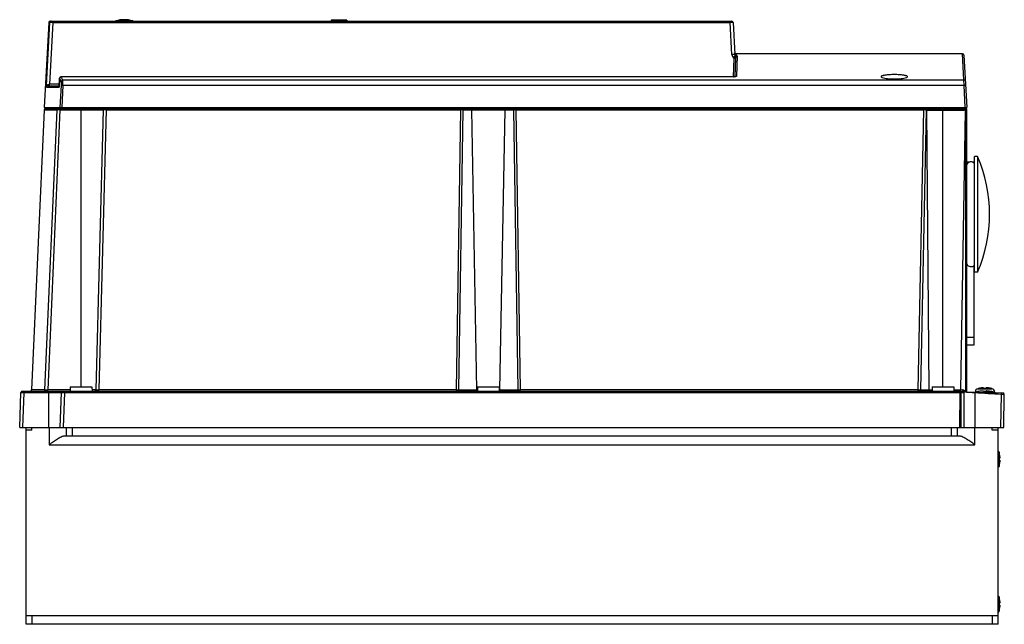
# Model space of a CAD drawing. Header units: millimetres. Extents: x 50 to 390, y 199 to 408.
import ezdxf

# ---------------------------------------------------------------- set-up
doc = ezdxf.new("R2010")
doc.units = ezdxf.units.MM
doc.header["$LTSCALE"] = 39.446834
doc.layers.get('0').update_dxf_attribs({"linetype": 'CONTINUOUS'})

msp = doc.modelspace()

# ---------------------------------------------------------------- linework, layer by layer
at = {"color": 7, "linetype": 'Continuous'}
for p, q in [((59.91, 406.74), (58.38, 377.42)), ((59.18, 384.94), (60.3, 406.74)), ((59.91, 406.74), (60.3, 406.74)), ((61.3, 406.73), (60.2, 385.4)), ((60.41, 407.22), (295.7, 407.22)), ((61.3, 406.73), (61.3, 407.22)), ((61.3, 406.73), (295.2, 406.73)), ((83.04, 407.27), (88.91, 407.27)), ((157.38, 407.52), (157.38, 407.22)), ((162.87, 407.52), (157.38, 407.52)), ((162.87, 407.52), (162.88, 407.22)), ((295.2, 407.22), (295.2, 406.73)), ((295.78, 395.72), (295.2, 406.73)), ((296.2, 406.74), (296.78, 395.74)), ((296.38, 387.99), (296.6, 394.45)), ((296.97, 396), (296.74, 396.39)), ((296.82, 394.96), (296.83, 394.69)), ((296.88, 388.02), (297.11, 394.7)), ((297.24, 395.92), (296.97, 396)), ((297.24, 395.92), (297.28, 395.26)), ((375.43, 395.92), (297.24, 395.92)), ((297.61, 395.19), (297.37, 388.14)), ((375.9, 386.93), (375.43, 395.92)), ((375.93, 395.44), (376.88, 377.42)), ((64.14, 387.99), (63.8, 387.85)), ((64.14, 387.98), (64.14, 387.99)), ((296.36, 387.99), (64.14, 387.99)), ((296.36, 387.98), (64.14, 387.98)), ((64.14, 387.98), (64.33, 387.64)), ((64.33, 387.64), (64.71, 386.93)), ((296.67, 388), (296.36, 387.99)), ((296.36, 387.99), (296.36, 387.98)), ((59.15, 384.44), (59.18, 384.94)), ((59.15, 384.44), (63.48, 384.44)), ((59.69, 384.92), (59.36, 384.81)), ((59.69, 384.92), (63.5, 384.92)), ((60.2, 384.92), (60.2, 385.4)), ((63.53, 385.4), (60.2, 385.4)), ((63.48, 384.54), (63.65, 387.51)), ((63.65, 387.51), (63.48, 384.44)), ((63.48, 384.44), (63.48, 384.54)), ((63.83, 387.17), (63.65, 387.51)), ((64.22, 386.46), (63.83, 387.17)), ((63.91, 377.42), (64.27, 385.07)), ((64.77, 385.07), (64.41, 377.42)), ((64.71, 386.93), (375.9, 386.93)), ((64.77, 385.07), (375.98, 385.07)), ((375.98, 385.07), (375.9, 386.93)), ((376.38, 377.42), (375.98, 385.07)), ((58.38, 377.42), (376.88, 377.42)), ((60.36, 376.92), (60.35, 377.42)), ((62.71, 376.92), (62.71, 377.42)), ((64.38, 376.92), (64.38, 377.42)), ((66.38, 376.92), (66.37, 377.42)), ((76.38, 376.92), (76.38, 377.42)), ((94.2, 376.92), (94.2, 377.42)), ((98.22, 376.92), (98.22, 377.42)), ((195.01, 377.42), (195, 376.92)), ((199.94, 377.42), (199.94, 376.92)), ((205.76, 376.92), (205.75, 377.42)), ((206.69, 376.92), (206.68, 377.42)), ((216.67, 376.92), (216.67, 377.42)), ((217.6, 376.92), (217.6, 377.42)), ((223.41, 376.92), (223.41, 377.42)), ((228.35, 376.92), (228.35, 377.42)), ((332.58, 376.92), (332.58, 377.42)), ((336.54, 376.92), (336.55, 377.42)), ((346.88, 376.92), (346.87, 377.42)), ((356.88, 376.92), (356.88, 377.42)), ((360.18, 376.92), (360.18, 377.42)), ((368.18, 376.92), (368.18, 377.42)), ((368.9, 376.92), (368.9, 377.42)), ((58.36, 376.53), (53.97, 279.89)), ((58.36, 376.53), (62.76, 376.53)), ((58.59, 279.89), (62.76, 376.53)), ((58.76, 376.92), (376.88, 376.92)), ((63.76, 376.53), (59.59, 279.9)), ((63.76, 376.53), (63.76, 376.92)), ((63.76, 376.53), (78.77, 376.53)), ((71.08, 280.92), (71.08, 376.92)), ((76.24, 279.9), (78.77, 376.53)), ((79.77, 376.54), (77.24, 279.89)), ((79.77, 376.54), (79.77, 376.92)), ((79.77, 376.54), (202.17, 376.54)), ((200.68, 279.89), (202.17, 376.54)), ((202.88, 376.53), (201.39, 279.9)), ((202.17, 376.92), (202.17, 376.54)), ((202.88, 376.53), (220.48, 376.53)), ((207.78, 279.9), (205.99, 376.53)), ((217.36, 376.53), (215.58, 279.9)), ((221.96, 279.9), (220.48, 376.53)), ((221.19, 376.54), (221.19, 376.92)), ((221.19, 376.54), (222.67, 279.89)), ((221.19, 376.54), (362.03, 376.54)), ((360.08, 279.89), (362.03, 376.54)), ((362.9, 376.52), (360.95, 279.91)), ((362.03, 376.92), (362.03, 376.54)), ((362.9, 376.52), (375.88, 376.52)), ((363.87, 279.91), (363.14, 376.52)), ((368.68, 280.92), (368.68, 376.92)), ((376.37, 376.28), (374.68, 279.91)), ((375.88, 376.92), (375.88, 376.52)), ((376.37, 376.28), (376.52, 376.39)), ((376.49, 375.92), (376.49, 279.66)), ((376.88, 279.17), (376.88, 376.92)), ((380.6, 360.52), (379.58, 360.52)), ((379.58, 320.52), (379.58, 360.52)), ((380.6, 360.52), (380.6, 320.52)), ((377.92, 358.52), (376.88, 358.52)), ((379.28, 358.52), (378.73, 358.52)), ((379.28, 358.52), (379.28, 358.23)), ((377.13, 323.02), (376.88, 323.02)), ((379.28, 322.8), (379.28, 295.27)), ((380.6, 320.52), (379.58, 320.52)), ((379.28, 298.02), (376.88, 298.02)), ((379.28, 295.27), (376.88, 295.27)), ((49.88, 266.92), (50.3, 278.93)), ((50.8, 279.42), (374.68, 279.42)), ((51.3, 278.93), (50.88, 266.92)), ((51.3, 279.42), (51.3, 278.93)), ((51.3, 278.93), (64.3, 278.93)), ((58.59, 279.89), (53.97, 279.89)), ((59.59, 279.42), (59.59, 279.9)), ((67.31, 279.9), (59.59, 279.9)), ((59.88, 279.42), (59.88, 266.92)), ((63.88, 266.92), (64.3, 278.93)), ((65.3, 278.93), (64.88, 266.92)), ((65.3, 279.42), (65.3, 278.93)), ((65.3, 278.93), (374.67, 278.93)), ((67.33, 280.92), (67.3, 279.42)), ((67.33, 280.92), (74.83, 280.92)), ((74.83, 280.92), (74.85, 279.42)), ((76.24, 279.9), (74.85, 279.9)), ((77.24, 279.42), (77.24, 279.89)), ((200.68, 279.89), (77.24, 279.89)), ((200.68, 279.42), (200.68, 279.89)), ((201.39, 279.9), (207.91, 279.9)), ((207.93, 280.92), (207.9, 279.42)), ((207.93, 280.92), (215.43, 280.92)), ((215.43, 280.92), (215.45, 279.42)), ((215.45, 279.9), (221.96, 279.9)), ((360.08, 279.89), (222.67, 279.89)), ((222.67, 279.42), (222.67, 279.89)), ((360.08, 279.42), (360.08, 279.89)), ((360.95, 279.91), (364.91, 279.91)), ((364.93, 280.92), (364.9, 279.42)), ((364.93, 280.92), (372.43, 280.92)), ((372.43, 280.92), (372.45, 279.42)), ((372.44, 279.91), (374.68, 279.91)), ((374.46, 266.92), (374.67, 278.93)), ((374.68, 279.42), (376.88, 279.35)), ((374.91, 266.92), (374.91, 278.93)), ((375.41, 279.29), (375.88, 279.27)), ((375.88, 278.91), (375.85, 279.08)), ((375.88, 279.09), (375.88, 278.97)), ((375.88, 278.91), (375.88, 266.92)), ((376.83, 279.16), (376.83, 279.05)), ((376.88, 279.24), (389.38, 278.8)), ((379.74, 266.92), (379.74, 278.84)), ((380.63, 279.26), (380.63, 279.26)), ((380.98, 280.34), (380.71, 280.27)), ((380.71, 280.27), (385.64, 280.27)), ((380.98, 280.34), (380.98, 280.34)), ((382.73, 279.26), (382.73, 279.48)), ((382.83, 280.34), (382.83, 280.57)), ((383.08, 279.08), (386.28, 279.08)), ((383.43, 279.48), (383.43, 279.26)), ((383.53, 280.57), (383.53, 280.34)), ((385.38, 280.34), (385.38, 280.34)), ((385.53, 279.26), (385.53, 279.26)), ((386.07, 279.14), (386.58, 279.14)), ((386.58, 279.14), (386.6, 278.92)), ((388.69, 266.92), (388.89, 278.32)), ((389.86, 278.29), (388.89, 278.32)), ((389.66, 266.92), (389.86, 278.29)), ((49.88, 266.92), (389.66, 266.92)), ((52.08, 198.92), (52.08, 266.92)), ((54.08, 265.92), (52.08, 265.92)), ((54.08, 265.92), (54.08, 266.92)), ((60.08, 266.92), (60.08, 260.92)), ((66.08, 263.92), (66.08, 266.92)), ((68.08, 263.92), (68.08, 266.92)), ((371.68, 263.92), (371.68, 266.92)), ((373.68, 263.92), (373.68, 266.92)), ((379.68, 260.92), (379.68, 266.92)), ((385.68, 265.92), (385.68, 266.92)), ((387.68, 265.92), (385.68, 265.92)), ((387.68, 198.92), (387.68, 266.92)), ((374.48, 263.92), (65.27, 263.92)), ((60.08, 260.92), (379.68, 260.92)), ((388.03, 258.38), (388.1, 258.12)), ((388.03, 258.38), (388.03, 253.45)), ((388.1, 258.12), (388.1, 258.12)), ((388.33, 256.27), (388.1, 256.27)), ((388.1, 255.57), (388.33, 255.57)), ((388.1, 253.72), (388.03, 253.45)), ((388.1, 253.72), (388.1, 253.72)), ((388.03, 208.38), (388.1, 208.12)), ((388.03, 208.38), (388.03, 205.92)), ((388.1, 208.12), (388.1, 208.12)), ((388.03, 205.92), (388.03, 203.45)), ((388.33, 206.27), (388.1, 206.27)), ((388.1, 205.57), (388.33, 205.57)), ((52.08, 201.92), (387.68, 201.92)), ((54.08, 201.92), (54.08, 198.92)), ((385.68, 201.92), (385.68, 198.92)), ((388.1, 203.72), (388.03, 203.45)), ((388.1, 203.72), (388.1, 203.72)), ((387.68, 198.92), (52.08, 198.92))]:
    msp.add_line(p, q, dxfattribs=at)
msp.add_lwpolyline([(297.09, 388.04), (297.1, 388.05), (297, 388.03), (296.67, 388)], dxfattribs=at)
for centre, radius, start, end in [((60.41, 406.72), 0.5, 90, 177), ((83.33, 406.32), 1, 107.0804, 114.2263), ((85.98, 397.72), 10, 72.9196, 107.0804), ((88.62, 406.32), 1, 65.7737, 72.9196), ((295.7, 406.72), 0.5, 3.0026, 90.0351), ((292.35, 393.86), 4.3, 7.9329, 13.6352), ((296.12, 411.82), 16.6, 272.7282, 273.1743), ((295.89, 415.75), 20.54, 273.1909, 273.8707), ((375.43, 395.42), 0.5, 3, 90.0245), ((64.14, 387.49), 0.5, 133.234, 176.7153), ((64.14, 387.48), 0.497, 151.1952, 161.5852), ((64.15, 387.47), 0.507, 141.4194, 151.1343), ((64.15, 387.47), 0.504, 133.2057, 141.3833), ((296.36, 393.99), 6.01, 269.9978, 271.7274), ((58.8, 439.75), 54.37, 271.1127, 271.4712), ((58.76, 376.52), 0.4, 90.0001, 177.4), ((79.17, 376.52), 0.4, 90, 178.5), ((201.89, 330.29), 46.25, 89.331, 89.6516), ((221.14, 351.42), 25.11, 91.035, 91.5078), ((221.35, 339.53), 37.01, 90.661, 91.0344), ((221.47, 330.12), 46.42, 90.349, 90.6684), ((361.67, 331.43), 45.11, 89.1122, 89.5447), ((375.88, 375.92), 1, 0, 90), ((375.95, 375.93), 0.538, 12.7797, 26.1419), ((334.78, 340.52), 50, 336.4218, 23.5782), ((378.33, 357.07), 1.55, 39.758, 158.4729), ((378.33, 323.97), 1.55, 201.5271, 320.242), ((50.8, 278.92), 0.5, 89.976, 177.9998), ((53.47, 279.92), 0.5, 270, 357.4), ((64.8, 278.92), 0.5, 89.9759, 178), ((75.74, 279.92), 0.5, 270, 358.5), ((371.44, 251.96), 28.15, 81.7574, 82.1609), ((364.7, 205.84), 74.76, 81.4005, 81.713), ((378.54, 279.39), 2.06, 172.3367, 174.5529), ((378.14, 279.43), 1.66, 174.5164, 176.8176), ((381.07, 279.02), 1.3, 105.8809, 175), ((383.08, 267.52), 12, 101.7807, 104.8173), ((383.08, 267.52), 11.99, 94.0636, 101.7858), ((383.18, 271.62), 8.99, 95.4235, 104.1599), ((382.7, 272.8), 6.69, 92.3727, 94.074), ((382.82, 275.36), 5.23, 94.2201, 95.4248), ((382.62, 274.61), 4.89, 91.4051, 92.3165), ((382.78, 275.92), 4.67, 93.3192, 94.2115), ((382.68, 278.35), 2.23, 90.0395, 91.1037), ((382.68, 278.97), 1.61, 88.7007, 90.0181), ((383.08, 267.52), 11.75, 88.2927, 91.7073), ((383.18, 271.62), 8.73, 87.7015, 92.2985), ((383.67, 279.08), 1.51, 89.9354, 91.3427), ((383.54, 274.84), 4.66, 87.6608, 88.6176), ((383.67, 278.45), 2.13, 88.8696, 89.9841), ((383.47, 273.1), 6.4, 85.8862, 87.6671), ((383.58, 276.03), 4.56, 85.7788, 86.6913), ((383.54, 275.43), 5.17, 84.5674, 85.7875), ((383.08, 267.52), 11.99, 78.2142, 85.9364), ((383.18, 271.62), 8.99, 75.8401, 84.5765), ((383.18, 271.62), 9, 74.1192, 75.851), ((383.08, 267.52), 12, 74.506, 78.2193), ((385.28, 279.02), 1.3, 5, 74.1191), ((385.86, 277.54), 1.6, 60.0156, 74.506), ((389.36, 278.3), 0.5, 359, 88), ((386.78, 258.02), 1.3, 15.8809, 43.5675), ((379.38, 255.92), 8.99, 5.4235, 14.1599), ((379.38, 255.92), 8.73, 357.7015, 2.2985), ((379.38, 255.92), 8.99, 345.8401, 354.5765), ((386.78, 253.81), 1.3, 316.4325, 344.1191), ((386.78, 208.02), 1.3, 15.8809, 43.5675), ((379.38, 205.92), 8.99, 5.4235, 14.1599), ((379.38, 205.92), 8.73, 357.7015, 2.2985), ((379.38, 205.92), 8.99, 345.8401, 354.5765), ((386.78, 203.81), 1.3, 316.4325, 344.1191)]:
    msp.add_arc(centre, radius, start, end, dxfattribs=at)
for points, knots in [([(60.8, 407.22), (60.67, 407.22), (60.42, 407.12), (60.3, 406.87), (60.3, 406.74)], [0, 0, 0, 0, 0.499735, 1, 1, 1, 1]), ([(61.3, 406.73), (61.17, 406.74), (60.94, 406.74), (60.67, 406.75), (60.49, 406.75), (60.39, 406.75), (60.33, 406.74), (60.3, 406.75), (60.3, 406.74)], [0, 0, 0, 0, 0.376142, 0.697017, 0.821434, 0.915592, 0.975754, 1, 1, 1, 1]), ([(296.2, 406.74), (296.2, 406.75), (296.16, 406.74), (296.12, 406.75), (296.02, 406.75), (295.9, 406.75), (295.75, 406.74), (295.52, 406.74), (295.33, 406.74), (295.2, 406.73)], [0, 0, 0, 0, 0.019628, 0.076581, 0.169088, 0.293328, 0.444714, 0.617558, 1, 1, 1, 1]), ([(296.78, 395.74), (296.78, 395.74), (296.74, 395.74), (296.7, 395.75), (296.6, 395.75), (296.48, 395.74), (296.32, 395.74), (296.08, 395.73), (295.9, 395.72), (295.78, 395.72)], [0, 0, 0, 0, 0.017909, 0.071605, 0.164699, 0.294083, 0.453736, 0.632456, 1, 1, 1, 1]), ([(295.78, 395.72), (295.79, 395.46), (295.96, 394.94), (296.37, 394.57), (296.6, 394.45)], [0, 0, 0, 0, 0.49992, 1, 1, 1, 1]), ([(297.11, 394.7), (297.11, 394.73), (297.05, 394.79), (296.86, 394.88), (296.66, 394.89), (296.52, 394.87)], [0, 0, 0, 0, 0.124405, 0.349155, 1, 1, 1, 1]), ([(296.6, 394.45), (296.67, 394.45), (296.79, 394.45), (296.93, 394.44), (297.01, 394.45), (297.06, 394.45), (297.08, 394.45), (297.1, 394.45), (297.1, 394.45)], [0, 0, 0, 0, 0.402328, 0.710509, 0.82359, 0.915769, 0.977207, 1, 1, 1, 1]), ([(296.91, 395.23), (296.94, 395.23), (297.06, 395.23), (297.18, 395.23), (297.27, 395.22)], [0, 0, 0, 0, 0.270479, 1, 1, 1, 1]), ([(297.21, 394.98), (297.19, 394.96), (297.14, 394.88), (297.12, 394.78), (297.11, 394.7)], [0, 0, 0, 0, 0.26111, 1, 1, 1, 1]), ([(297.63, 395.19), (297.59, 395.19), (297.43, 395.17), (297.28, 395.08), (297.21, 394.98)], [0, 0, 0, 0, 0.237811, 1, 1, 1, 1]), ([(297.27, 395.22), (297.3, 395.22), (297.38, 395.22), (297.46, 395.21), (297.52, 395.21)], [0, 0, 0, 0, 0.30344, 1, 1, 1, 1]), ([(297.52, 395.21), (297.54, 395.21), (297.57, 395.2), (297.61, 395.2), (297.61, 395.19)], [0, 0, 0, 0, 0.730592, 1, 1, 1, 1]), ([(64.14, 387.98), (64.11, 387.98), (63.99, 387.97), (63.87, 387.9), (63.8, 387.84)], [0, 0, 0, 0, 0.266946, 1, 1, 1, 1]), ([(296.85, 388), (296.83, 388), (296.73, 387.99), (296.62, 387.98), (296.54, 387.98)], [0, 0, 0, 0, 0.237861, 1, 1, 1, 1]), ([(297.07, 388.03), (297.05, 388.02), (296.98, 388.01), (296.91, 388.01), (296.85, 388)], [0, 0, 0, 0, 0.231069, 1, 1, 1, 1]), ([(297.37, 388.14), (297.37, 388.11), (297.23, 388.06), (297.14, 388.04), (297.07, 388.03)], [0, 0, 0, 0, 0.307204, 1, 1, 1, 1]), ([(297.38, 388.14), (297.36, 388.14), (297.25, 388.14), (297.14, 388.1), (297.08, 388.05)], [0, 0, 0, 0, 0.26633, 1, 1, 1, 1]), ([(351.88, 388.75), (351.29, 388.75), (350.21, 388.72), (348.94, 388.6), (348.11, 388.45), (347.74, 388.35), (347.51, 388.25), (347.39, 388.17), (347.31, 388.08), (347.31, 388.02)], [0, 0, 0, 0, 0.372809, 0.688647, 0.810546, 0.902916, 0.937521, 0.964546, 1, 1, 1, 1]), ([(347.31, 388.02), (347.32, 387.97), (347.43, 387.83), (347.88, 387.64), (348.8, 387.44), (350.21, 387.29), (351.29, 387.26), (351.88, 387.26)], [0, 0, 0, 0, 0.036076, 0.09839, 0.313154, 0.628416, 1, 1, 1, 1]), ([(356.44, 388.02), (356.44, 388.08), (356.37, 388.17), (356.24, 388.25), (356.02, 388.35), (355.64, 388.45), (354.82, 388.6), (353.55, 388.72), (352.46, 388.75), (351.88, 388.75)], [0, 0, 0, 0, 0.035456, 0.062482, 0.097086, 0.189459, 0.311354, 0.627185, 1, 1, 1, 1]), ([(351.88, 387.26), (352.46, 387.26), (353.55, 387.29), (354.95, 387.44), (355.88, 387.64), (356.32, 387.83), (356.44, 387.97), (356.44, 388.02)], [0, 0, 0, 0, 0.371574, 0.686843, 0.90161, 0.963925, 1, 1, 1, 1]), ([(59.15, 384.44), (59.17, 384.64), (59.24, 384.91), (59.4, 385.13), (59.44, 385.18)], [0, 0, 0, 0, 0.743228, 1, 1, 1, 1]), ([(59.36, 384.81), (59.33, 384.78), (59.23, 384.68), (59.16, 384.54), (59.15, 384.44)], [0, 0, 0, 0, 0.279943, 1, 1, 1, 1]), ([(59.51, 385.25), (59.53, 385.27), (59.63, 385.34), (59.76, 385.39), (59.86, 385.39)], [0, 0, 0, 0, 0.241377, 1, 1, 1, 1]), ([(59.69, 384.92), (59.72, 384.92), (59.8, 385), (59.82, 385.09), (59.83, 385.15)], [0, 0, 0, 0, 0.360916, 1, 1, 1, 1]), ([(59.83, 385.15), (59.84, 385.17), (59.85, 385.25), (59.86, 385.33), (59.86, 385.39)], [0, 0, 0, 0, 0.236233, 1, 1, 1, 1]), ([(63.65, 387.51), (63.65, 387.51), (63.65, 387.51), (63.65, 387.51), (63.65, 387.51)], [0, 0, 0, 0, 0.709554, 1, 1, 1, 1]), ([(64.22, 386.46), (64.22, 386.59), (64.34, 386.83), (64.59, 386.93), (64.71, 386.93)], [0, 0, 0, 0, 0.498454, 1, 1, 1, 1]), ([(64.27, 385.07), (64.28, 385.23), (64.29, 385.53), (64.29, 385.95), (64.26, 386.25), (64.24, 386.41), (64.22, 386.46)], [0, 0, 0, 0, 0.349035, 0.652711, 0.877192, 1, 1, 1, 1]), ([(64.27, 385.07), (64.29, 385.07), (64.35, 385.07), (64.45, 385.08), (64.6, 385.07), (64.71, 385.07), (64.77, 385.07)], [0, 0, 0, 0, 0.113825, 0.330712, 0.625612, 1, 1, 1, 1]), ([(64.77, 385.07), (64.78, 385.28), (64.78, 385.69), (64.78, 386.24), (64.76, 386.64), (64.74, 386.86), (64.71, 386.93)], [0, 0, 0, 0, 0.349562, 0.653642, 0.878387, 1, 1, 1, 1]), ([(375.9, 386.93), (376.03, 386.93), (376.28, 386.84), (376.4, 386.59), (376.4, 386.46)], [0, 0, 0, 0, 0.502779, 1, 1, 1, 1]), ([(375.98, 385.07), (376.04, 385.07), (376.16, 385.07), (376.3, 385.08), (376.39, 385.08), (376.43, 385.07), (376.46, 385.07), (376.48, 385.07), (376.48, 385.07)], [0, 0, 0, 0, 0.380788, 0.704566, 0.82854, 0.920737, 0.978182, 1, 1, 1, 1]), ([(63.16, 376.92), (63.06, 376.92), (62.85, 376.84), (62.76, 376.63), (62.76, 376.53)], [0, 0, 0, 0, 0.499032, 1, 1, 1, 1]), ([(63.08, 376.54), (63.04, 376.54), (62.93, 376.53), (62.83, 376.54), (62.76, 376.53)], [0, 0, 0, 0, 0.385154, 1, 1, 1, 1]), ([(63.76, 376.53), (63.69, 376.53), (63.47, 376.53), (63.25, 376.53), (63.08, 376.54)], [0, 0, 0, 0, 0.272196, 1, 1, 1, 1]), ([(79.06, 376.54), (79.02, 376.54), (78.95, 376.53), (78.85, 376.54), (78.81, 376.53), (78.77, 376.53), (78.77, 376.53)], [0, 0, 0, 0, 0.423391, 0.738643, 0.932817, 1, 1, 1, 1]), ([(79.77, 376.54), (79.7, 376.54), (79.47, 376.54), (79.23, 376.54), (79.06, 376.54)], [0, 0, 0, 0, 0.275341, 1, 1, 1, 1]), ([(202.88, 376.53), (202.84, 376.53), (202.69, 376.53), (202.54, 376.53), (202.43, 376.53)], [0, 0, 0, 0, 0.219272, 1, 1, 1, 1]), ([(202.88, 376.53), (202.87, 376.62), (202.83, 376.8), (202.67, 376.92), (202.59, 376.92)], [0, 0, 0, 0, 0.559121, 1, 1, 1, 1]), ([(205.71, 376.92), (205.78, 376.92), (205.95, 376.8), (205.99, 376.62), (205.99, 376.53)], [0, 0, 0, 0, 0.440663, 1, 1, 1, 1]), ([(217.36, 376.53), (217.37, 376.62), (217.41, 376.8), (217.57, 376.92), (217.65, 376.92)], [0, 0, 0, 0, 0.559337, 1, 1, 1, 1]), ([(220.76, 376.92), (220.69, 376.92), (220.52, 376.8), (220.48, 376.62), (220.48, 376.53)], [0, 0, 0, 0, 0.440681, 1, 1, 1, 1]), ([(362.9, 376.52), (362.86, 376.52), (362.69, 376.53), (362.51, 376.53), (362.37, 376.53)], [0, 0, 0, 0, 0.190634, 1, 1, 1, 1]), ([(362.96, 376.86), (363.04, 376.81), (363.12, 376.68), (363.14, 376.55), (363.14, 376.52)], [0, 0, 0, 0, 0.737589, 1, 1, 1, 1]), ([(376.49, 375.92), (376.54, 375.92), (376.63, 375.92), (376.74, 375.92), (376.81, 375.92), (376.85, 375.92), (376.86, 375.91), (376.88, 375.92), (376.88, 375.92)], [0, 0, 0, 0, 0.384765, 0.709214, 0.832788, 0.924295, 0.980695, 1, 1, 1, 1]), ([(376.52, 376.39), (376.54, 376.41), (376.58, 376.44), (376.64, 376.47), (376.65, 376.5), (376.68, 376.51), (376.68, 376.51)], [0, 0, 0, 0, 0.41474, 0.732286, 0.93142, 1, 1, 1, 1]), ([(50.3, 278.93), (50.3, 278.94), (50.34, 278.93), (50.38, 278.94), (50.48, 278.94), (50.6, 278.94), (50.75, 278.94), (50.98, 278.94), (51.17, 278.94), (51.3, 278.93)], [0, 0, 0, 0, 0.019597, 0.076533, 0.169031, 0.29327, 0.444668, 0.617529, 1, 1, 1, 1]), ([(58.1, 279.42), (58.22, 279.42), (58.48, 279.52), (58.59, 279.77), (58.59, 279.89)], [0, 0, 0, 0, 0.498241, 1, 1, 1, 1]), ([(58.59, 279.89), (58.63, 279.89), (58.73, 279.89), (59.07, 279.89), (59.36, 279.9), (59.59, 279.9)], [0, 0, 0, 0, 0.101824, 0.32454, 1, 1, 1, 1]), ([(64.3, 278.93), (64.3, 278.94), (64.34, 278.93), (64.38, 278.94), (64.48, 278.94), (64.6, 278.94), (64.75, 278.94), (64.98, 278.94), (65.17, 278.94), (65.3, 278.93)], [0, 0, 0, 0, 0.019597, 0.076533, 0.16903, 0.293268, 0.444665, 0.617526, 1, 1, 1, 1]), ([(76.24, 279.9), (76.24, 279.9), (76.28, 279.9), (76.32, 279.89), (76.42, 279.89), (76.54, 279.89), (76.69, 279.89), (76.92, 279.89), (77.11, 279.89), (77.24, 279.89)], [0, 0, 0, 0, 0.019655, 0.07635, 0.168604, 0.292695, 0.444092, 0.617085, 1, 1, 1, 1]), ([(200.68, 279.89), (200.75, 279.89), (200.98, 279.89), (201.22, 279.9), (201.39, 279.9)], [0, 0, 0, 0, 0.275901, 1, 1, 1, 1]), ([(201.74, 279.42), (201.65, 279.42), (201.44, 279.56), (201.39, 279.78), (201.39, 279.9)], [0, 0, 0, 0, 0.440659, 1, 1, 1, 1]), ([(207.78, 279.9), (207.78, 279.87), (207.79, 279.74), (207.84, 279.62), (207.9, 279.54)], [0, 0, 0, 0, 0.263823, 1, 1, 1, 1]), ([(221.61, 279.42), (221.71, 279.42), (221.86, 279.52), (221.94, 279.72), (221.96, 279.84), (221.96, 279.9)], [0, 0, 0, 0, 0.438173, 0.717199, 1, 1, 1, 1]), ([(221.96, 279.9), (222.02, 279.9), (222.25, 279.89), (222.49, 279.89), (222.67, 279.89)], [0, 0, 0, 0, 0.21422, 1, 1, 1, 1]), ([(360.08, 279.89), (360.17, 279.89), (360.46, 279.89), (360.74, 279.9), (360.95, 279.91)], [0, 0, 0, 0, 0.2988, 1, 1, 1, 1]), ([(361.38, 279.42), (361.27, 279.42), (361.03, 279.54), (360.95, 279.79), (360.95, 279.91)], [0, 0, 0, 0, 0.47476, 1, 1, 1, 1]), ([(363.87, 279.91), (363.87, 279.79), (363.95, 279.54), (364.19, 279.42), (364.3, 279.42)], [0, 0, 0, 0, 0.525237, 1, 1, 1, 1]), ([(374.68, 279.41), (374.67, 279.41), (374.64, 279.4), (374.61, 279.34), (374.61, 279.3), (374.61, 279.26)], [0, 0, 0, 0, 0.159919, 0.482761, 1, 1, 1, 1]), ([(374.61, 279.26), (374.62, 279.21), (374.64, 279.1), (374.65, 278.99), (374.67, 278.93)], [0, 0, 0, 0, 0.461163, 1, 1, 1, 1]), ([(374.68, 279.66), (374.68, 279.68), (374.68, 279.76), (374.68, 279.85), (374.68, 279.91)], [0, 0, 0, 0, 0.235229, 1, 1, 1, 1]), ([(374.68, 279.42), (374.68, 279.42), (374.68, 279.45), (374.68, 279.49), (374.68, 279.57), (374.68, 279.63), (374.68, 279.66)], [0, 0, 0, 0, 0.070894, 0.269537, 0.586192, 1, 1, 1, 1]), ([(374.91, 278.93), (374.91, 278.99), (374.91, 279.1), (374.92, 279.24), (374.91, 279.32), (374.91, 279.37), (374.91, 279.39), (374.91, 279.41), (374.91, 279.41)], [0, 0, 0, 0, 0.384391, 0.70859, 0.832127, 0.923664, 0.980199, 1, 1, 1, 1]), ([(374.91, 278.93), (375.04, 278.93), (375.22, 278.93), (375.44, 278.92), (375.59, 278.92), (375.71, 278.92), (375.78, 278.92), (375.83, 278.92), (375.85, 278.91), (375.88, 278.92), (375.88, 278.91)], [0, 0, 0, 0, 0.385289, 0.558233, 0.709201, 0.832755, 0.924531, 0.957276, 0.98088, 1, 1, 1, 1]), ([(375.88, 279.09), (375.88, 279.16), (375.84, 279.27), (375.76, 279.33), (375.74, 279.34)], [0, 0, 0, 0, 0.740064, 1, 1, 1, 1]), ([(375.99, 279.12), (375.96, 279.11), (375.93, 279.11), (375.88, 279.1), (375.88, 279.09)], [0, 0, 0, 0, 0.728689, 1, 1, 1, 1]), ([(376.31, 279.14), (376.28, 279.14), (376.17, 279.13), (376.06, 279.13), (375.99, 279.12)], [0, 0, 0, 0, 0.308506, 1, 1, 1, 1]), ([(376.83, 279.16), (376.78, 279.16), (376.61, 279.15), (376.44, 279.15), (376.31, 279.14)], [0, 0, 0, 0, 0.28394, 1, 1, 1, 1]), ([(376.49, 279.37), (376.48, 279.37), (376.48, 279.44), (376.48, 279.48), (376.48, 279.52)], [0, 0, 0, 0, 0.312612, 1, 1, 1, 1]), ([(376.49, 279.66), (376.52, 279.66), (376.64, 279.63), (376.75, 279.61), (376.83, 279.58)], [0, 0, 0, 0, 0.297708, 1, 1, 1, 1]), ([(376.83, 279.58), (376.83, 279.58), (376.85, 279.57), (376.88, 279.56), (376.88, 279.55)], [0, 0, 0, 0, 0.381402, 1, 1, 1, 1]), ([(376.83, 279.05), (376.84, 279.06), (376.86, 279.1), (376.88, 279.14), (376.88, 279.17)], [0, 0, 0, 0, 0.282583, 1, 1, 1, 1]), ([(377.84, 278.97), (377.75, 278.98), (377.41, 279), (377.07, 279.03), (376.83, 279.05)], [0, 0, 0, 0, 0.274699, 1, 1, 1, 1]), ([(376.85, 279.19), (376.85, 279.2), (376.86, 279.21), (376.87, 279.21), (376.87, 279.21)], [0, 0, 0, 0, 0.61405, 1, 1, 1, 1]), ([(376.87, 279.21), (376.87, 279.22), (376.87, 279.25), (376.88, 279.27), (376.88, 279.29)], [0, 0, 0, 0, 0.3292, 1, 1, 1, 1]), ([(379.74, 278.84), (379.57, 278.85), (378.94, 278.89), (378.31, 278.94), (377.84, 278.97)], [0, 0, 0, 0, 0.260689, 1, 1, 1, 1]), ([(379.74, 278.84), (379.74, 278.87), (379.74, 278.94), (379.75, 279.04), (379.74, 279.09), (379.75, 279.14), (379.74, 279.14)], [0, 0, 0, 0, 0.368683, 0.704093, 0.922042, 1, 1, 1, 1]), ([(382.5, 279.49), (382.52, 279.49), (382.56, 279.5), (382.61, 279.5), (382.64, 279.49)], [0, 0, 0, 0, 0.285125, 1, 1, 1, 1]), ([(382.51, 280.58), (382.52, 280.58), (382.56, 280.59), (382.61, 280.59), (382.64, 280.59)], [0, 0, 0, 0, 0.265557, 1, 1, 1, 1]), ([(382.64, 279.49), (382.65, 279.49), (382.67, 279.49), (382.7, 279.49), (382.72, 279.49), (382.73, 279.48), (382.73, 279.48)], [0, 0, 0, 0, 0.418705, 0.725846, 0.916874, 1, 1, 1, 1]), ([(382.72, 280.59), (382.73, 280.59), (382.76, 280.59), (382.78, 280.58), (382.8, 280.58), (382.81, 280.58), (382.82, 280.58), (382.83, 280.57), (382.83, 280.57)], [0, 0, 0, 0, 0.413325, 0.579972, 0.718585, 0.828778, 0.910738, 1, 1, 1, 1]), ([(383.43, 279.48), (383.43, 279.48), (383.44, 279.49), (383.45, 279.49), (383.48, 279.49), (383.5, 279.49), (383.51, 279.49)], [0, 0, 0, 0, 0.083125, 0.274154, 0.581295, 1, 1, 1, 1]), ([(383.51, 279.49), (383.52, 279.49), (383.57, 279.5), (383.62, 279.5), (383.65, 279.49)], [0, 0, 0, 0, 0.21252, 1, 1, 1, 1]), ([(383.53, 280.57), (383.53, 280.57), (383.53, 280.58), (383.54, 280.58), (383.56, 280.58), (383.57, 280.58), (383.6, 280.59), (383.62, 280.59), (383.64, 280.59)], [0, 0, 0, 0, 0.089281, 0.171241, 0.281449, 0.420066, 0.586699, 1, 1, 1, 1]), ([(383.72, 280.59), (383.73, 280.59), (383.77, 280.59), (383.81, 280.58), (383.85, 280.58)], [0, 0, 0, 0, 0.233012, 1, 1, 1, 1]), ([(388.89, 278.32), (388.9, 278.38), (388.9, 278.51), (388.9, 278.65), (388.9, 278.74), (388.9, 278.78), (388.9, 278.8), (388.9, 278.82), (388.89, 278.82)], [0, 0, 0, 0, 0.397179, 0.736223, 0.85494, 0.936569, 0.983861, 1, 1, 1, 1]), ([(65.27, 263.92), (65.11, 263.92), (64.74, 263.83), (63.94, 263.49), (62.85, 262.83), (61.49, 261.91), (60.55, 261.25), (60.08, 260.92)], [0, 0, 0, 0, 0.082956, 0.18557, 0.432238, 0.709869, 1, 1, 1, 1]), ([(379.68, 260.92), (379.2, 261.25), (378.27, 261.91), (376.91, 262.83), (375.82, 263.49), (375.02, 263.83), (374.65, 263.92), (374.48, 263.92)], [0, 0, 0, 0, 0.29013, 0.567761, 0.814429, 0.917043, 1, 1, 1, 1]), ([(388.33, 256.77), (388.33, 256.74), (388.34, 256.66), (388.35, 256.58), (388.35, 256.52)], [0, 0, 0, 0, 0.260425, 1, 1, 1, 1]), ([(388.35, 256.33), (388.35, 256.31), (388.34, 256.29), (388.34, 256.27), (388.33, 256.27), (388.33, 256.27)], [0, 0, 0, 0, 0.706877, 0.898302, 1, 1, 1, 1]), ([(388.33, 255.57), (388.33, 255.57), (388.34, 255.56), (388.34, 255.54), (388.35, 255.52), (388.35, 255.5)], [0, 0, 0, 0, 0.101715, 0.293158, 1, 1, 1, 1]), ([(388.35, 255.31), (388.35, 255.29), (388.34, 255.21), (388.34, 255.13), (388.33, 255.07)], [0, 0, 0, 0, 0.235127, 1, 1, 1, 1]), ([(388.35, 256.52), (388.35, 256.51), (388.35, 256.47), (388.35, 256.44), (388.35, 256.41)], [0, 0, 0, 0, 0.268645, 1, 1, 1, 1]), ([(388.35, 256.41), (388.35, 256.4), (388.35, 256.38), (388.35, 256.35), (388.35, 256.33)], [0, 0, 0, 0, 0.282709, 1, 1, 1, 1]), ([(388.35, 255.5), (388.35, 255.5), (388.35, 255.47), (388.35, 255.44), (388.35, 255.42)], [0, 0, 0, 0, 0.216278, 1, 1, 1, 1]), ([(388.35, 255.42), (388.35, 255.41), (388.35, 255.38), (388.35, 255.34), (388.35, 255.31)], [0, 0, 0, 0, 0.230166, 1, 1, 1, 1]), ([(388.33, 206.77), (388.33, 206.74), (388.34, 206.66), (388.35, 206.58), (388.35, 206.52)], [0, 0, 0, 0, 0.260425, 1, 1, 1, 1]), ([(388.35, 206.33), (388.35, 206.31), (388.34, 206.29), (388.34, 206.27), (388.33, 206.27), (388.33, 206.27)], [0, 0, 0, 0, 0.706877, 0.898302, 1, 1, 1, 1]), ([(388.33, 205.57), (388.33, 205.57), (388.34, 205.56), (388.34, 205.54), (388.35, 205.52), (388.35, 205.5)], [0, 0, 0, 0, 0.101715, 0.293158, 1, 1, 1, 1]), ([(388.35, 205.31), (388.35, 205.29), (388.34, 205.21), (388.34, 205.13), (388.33, 205.07)], [0, 0, 0, 0, 0.235127, 1, 1, 1, 1]), ([(388.35, 206.52), (388.35, 206.51), (388.35, 206.47), (388.35, 206.44), (388.35, 206.41)], [0, 0, 0, 0, 0.268645, 1, 1, 1, 1]), ([(388.35, 206.41), (388.35, 206.4), (388.35, 206.38), (388.35, 206.35), (388.35, 206.33)], [0, 0, 0, 0, 0.282709, 1, 1, 1, 1]), ([(388.35, 205.5), (388.35, 205.5), (388.35, 205.47), (388.35, 205.44), (388.35, 205.42)], [0, 0, 0, 0, 0.216278, 1, 1, 1, 1]), ([(388.35, 205.42), (388.35, 205.41), (388.35, 205.38), (388.35, 205.34), (388.35, 205.31)], [0, 0, 0, 0, 0.230166, 1, 1, 1, 1])]:
    msp.add_open_spline(points, degree=3, knots=knots, dxfattribs=at)
for points in [[(296.61, 395.02), (296.58, 394.97), (296.55, 394.92), (296.52, 394.87)], [(296.64, 395.06), (296.63, 395.05), (296.62, 395.03), (296.61, 395.02)], [(296.7, 395.13), (296.68, 395.11), (296.66, 395.09), (296.64, 395.06)], [(296.77, 395.19), (296.74, 395.17), (296.72, 395.15), (296.7, 395.13)], [(296.91, 395.23), (296.86, 395.23), (296.81, 395.22), (296.77, 395.19)], [(296.78, 395.74), (296.79, 395.62), (296.84, 395.5), (296.91, 395.42)], [(296.91, 395.42), (297, 395.32), (297.15, 395.26), (297.28, 395.26)], [(63.67, 387.64), (63.66, 387.6), (63.65, 387.55), (63.65, 387.51)], [(59.44, 385.18), (59.46, 385.2), (59.49, 385.23), (59.51, 385.25)], [(362.73, 376.86), (362.68, 376.89), (362.61, 376.92), (362.55, 376.92)], [(362.9, 376.52), (362.9, 376.65), (362.83, 376.79), (362.73, 376.86)], [(362.79, 376.92), (362.85, 376.92), (362.91, 376.9), (362.96, 376.86)], [(376.07, 376.49), (376.01, 376.51), (375.94, 376.52), (375.88, 376.52)], [(376.37, 376.28), (376.29, 376.37), (376.18, 376.45), (376.07, 376.49)], [(376.44, 376.17), (376.42, 376.21), (376.39, 376.24), (376.37, 376.28)], [(376.49, 375.92), (376.49, 375.96), (376.49, 376.01), (376.48, 376.05)], [(215.46, 279.54), (215.49, 279.58), (215.51, 279.62), (215.53, 279.66)], [(215.53, 279.66), (215.56, 279.73), (215.57, 279.82), (215.58, 279.9)], [(374.67, 278.93), (374.75, 278.93), (374.83, 278.93), (374.91, 278.93)], [(374.68, 279.91), (374.88, 279.89), (375.08, 279.87), (375.27, 279.84)], [(375.64, 279.33), (375.57, 279.37), (375.49, 279.39), (375.41, 279.4)], [(375.74, 279.34), (375.69, 279.37), (375.64, 279.39), (375.59, 279.39)], [(375.85, 279.08), (375.81, 279.18), (375.74, 279.27), (375.64, 279.33)], [(375.87, 279.75), (376.08, 279.72), (376.29, 279.69), (376.49, 279.66)], [(376.83, 279.16), (376.83, 279.17), (376.84, 279.18), (376.85, 279.19)], [(388.89, 278.32), (385.84, 278.42), (382.79, 278.64), (379.74, 278.84)]]:
    msp.add_open_spline(points, degree=3, dxfattribs=at)

doc.saveas('drawing.dxf')
